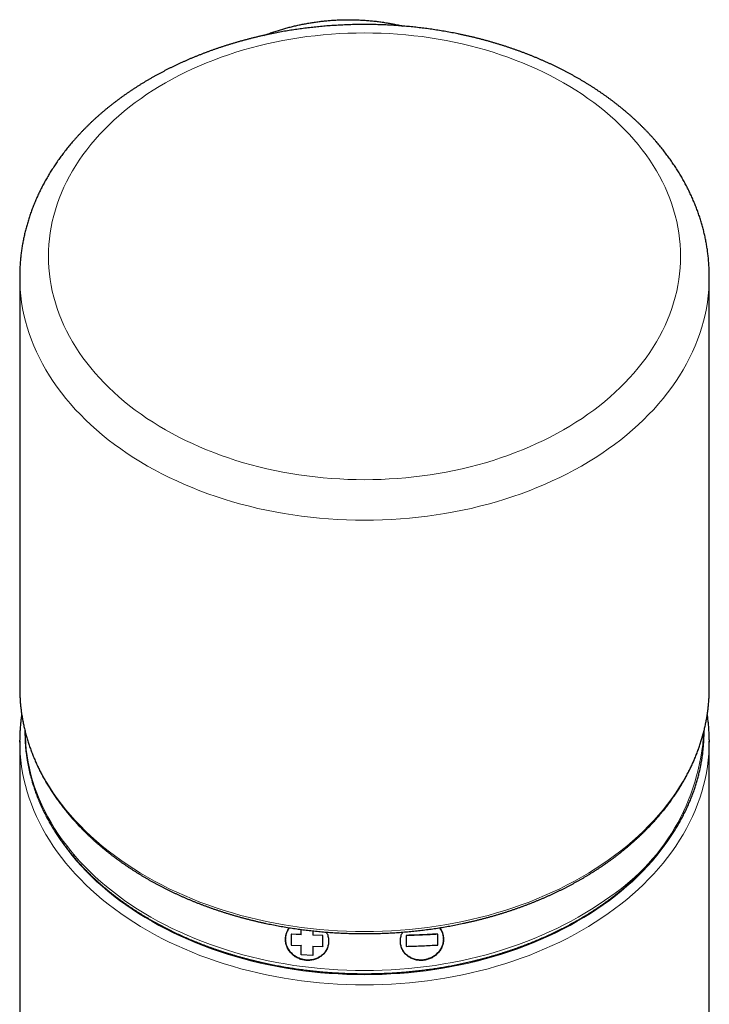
# Model space of a CAD drawing. Header units: millimetres. Extents: x 8 to 538, y 12 to 485.
# Tile 3 of 15: x 258 to 307, y 176 to 245. Entities that reach past the tile are written whole.
import ezdxf

# ---------------------------------------------------------------- set-up
doc = ezdxf.new("R2010")
doc.units = ezdxf.units.MM

msp = doc.modelspace()

# ---------------------------------------------------------------- linework, layer by layer
at = {"color": 7, "linetype": 'Continuous', "lineweight": 30}
for p, q in [((258.5, 226.693), (258.5, 198.055)), ((306.5, 198.055), (306.5, 226.693)), ((258.5, 198.055), (258.5, 197.983)), ((306.5, 197.987), (306.5, 198.055)), ((258.5, 194.34), (258.5, 131.761)), ((306.5, 194.424), (306.5, 194.34)), ((306.5, 131.761), (306.5, 194.34)), ((306.5, 194.34), (306.5, 194.266)), ((278.1, 180.855), (278.1, 181.228)), ((278.9, 181.131), (278.9, 180.821)), ((278.907, 181.131), (278.907, 180.839)), ((277.4, 180.891), (277.4, 180.144)), ((278.1, 180.855), (277.4, 180.891)), ((278.109, 180.873), (277.41, 180.908)), ((278.907, 180.839), (278.9, 180.821)), ((279.6, 180.797), (278.9, 180.821)), ((279.606, 180.815), (278.907, 180.839)), ((279.606, 180.815), (279.6, 180.797)), ((279.6, 180.05), (279.6, 180.797)), ((279.606, 180.07), (279.606, 180.815)), ((285.394, 180.815), (285.394, 180.07)), ((285.394, 180.815), (285.4, 180.797)), ((285.4, 180.797), (285.4, 180.05)), ((287.6, 180.144), (287.6, 180.891)), ((277.4, 180.144), (278.1, 180.108)), ((278.109, 180.128), (278.1, 180.108)), ((278.1, 179.461), (278.1, 180.108)), ((278.9, 180.074), (279.6, 180.05)), ((278.9, 180.074), (278.9, 179.427)), ((278.907, 180.074), (278.907, 179.447)), ((279.606, 180.07), (279.6, 180.05)), ((279.957, 180.086), (279.963, 180.105)), ((285.037, 180.106), (285.042, 180.086)), ((285.394, 180.07), (285.4, 180.05)), ((287.59, 180.163), (287.6, 180.144)), ((278.109, 179.482), (278.1, 179.461)), ((278.9, 179.427), (278.1, 179.461))]:
    msp.add_line(p, q, dxfattribs=at)
at = {"color": 8, "linetype": 'Continuous', "lineweight": 0, "flags": 128}
for points in [[(304.5, 228.107), (304.492, 228.514), (304.47, 228.921), (304.432, 229.328), (304.379, 229.733), (304.312, 230.138), (304.229, 230.541), (304.132, 230.942), (304.019, 231.342), (303.892, 231.739), (303.75, 232.134), (303.594, 232.526), (303.423, 232.914), (303.238, 233.3), (303.039, 233.682), (302.825, 234.06), (302.598, 234.435), (302.357, 234.804), (302.102, 235.17), (301.834, 235.53), (301.553, 235.885), (301.258, 236.235), (300.951, 236.58), (300.631, 236.918), (300.298, 237.251), (299.954, 237.577), (299.597, 237.897), (299.229, 238.21), (298.849, 238.517), (298.458, 238.816), (298.056, 239.107), (297.644, 239.391), (297.221, 239.668), (296.788, 239.936), (296.345, 240.197), (295.893, 240.449), (295.431, 240.693), (294.961, 240.928), (294.482, 241.154), (293.995, 241.371), (293.5, 241.579), (292.997, 241.778), (292.488, 241.968), (291.971, 242.148), (291.448, 242.319), (290.919, 242.479), (290.384, 242.63), (289.844, 242.771), (289.298, 242.902), (288.748, 243.023), (288.194, 243.134), (287.636, 243.234), (287.074, 243.324), (286.509, 243.403), (285.942, 243.472), (285.372, 243.531), (284.8, 243.578), (284.226, 243.616), (283.651, 243.642), (283.076, 243.658), (282.5, 243.664), (281.924, 243.658), (281.349, 243.642), (280.774, 243.616), (280.2, 243.578), (279.628, 243.531), (279.058, 243.472), (278.491, 243.403), (277.926, 243.324), (277.364, 243.234), (276.806, 243.134), (276.252, 243.023), (275.702, 242.902), (275.156, 242.771), (274.616, 242.63), (274.081, 242.479), (273.552, 242.319), (273.029, 242.148), (272.512, 241.968), (272.003, 241.778), (271.5, 241.579), (271.005, 241.371), (270.518, 241.154), (270.039, 240.928), (269.569, 240.693), (269.107, 240.449), (268.655, 240.197), (268.212, 239.936), (267.779, 239.668), (267.356, 239.391), (266.944, 239.107), (266.542, 238.816), (266.151, 238.517), (265.771, 238.21), (265.403, 237.897), (265.046, 237.577), (264.702, 237.251), (264.369, 236.918), (264.049, 236.58), (263.742, 236.235), (263.447, 235.885), (263.166, 235.53), (262.898, 235.17), (262.643, 234.804), (262.402, 234.435), (262.175, 234.06), (261.961, 233.682), (261.762, 233.3), (261.577, 232.914), (261.406, 232.526), (261.25, 232.134), (261.108, 231.739), (260.981, 231.342), (260.868, 230.942), (260.771, 230.541), (260.688, 230.138), (260.621, 229.733), (260.568, 229.328), (260.53, 228.921), (260.508, 228.514), (260.5, 228.107), (260.508, 227.7), (260.53, 227.293), (260.568, 226.887), (260.621, 226.481), (260.688, 226.077), (260.771, 225.674), (260.868, 225.272), (260.981, 224.873), (261.108, 224.476), (261.25, 224.081), (261.406, 223.689), (261.577, 223.3), (261.762, 222.914), (261.961, 222.532), (262.175, 222.154), (262.402, 221.78), (262.643, 221.41), (262.898, 221.045), (263.166, 220.684), (263.447, 220.329), (263.742, 219.979), (264.049, 219.635), (264.369, 219.296), (264.702, 218.963), (265.046, 218.637), (265.403, 218.317), (265.771, 218.004), (266.151, 217.698), (266.542, 217.399), (266.944, 217.107), (267.356, 216.823), (267.779, 216.547), (268.212, 216.278), (268.655, 216.018), (269.107, 215.766), (269.569, 215.522), (270.039, 215.287), (270.518, 215.061), (271.005, 214.843), (271.5, 214.635), (272.003, 214.436), (272.512, 214.246), (273.029, 214.066), (273.552, 213.896), (274.081, 213.735), (274.616, 213.584), (275.156, 213.443), (275.702, 213.312), (276.252, 213.192), (276.806, 213.081), (277.364, 212.981), (277.926, 212.891), (278.491, 212.811), (279.058, 212.742), (279.628, 212.684), (280.2, 212.636), (280.774, 212.599), (281.349, 212.572), (281.924, 212.556), (282.5, 212.551), (283.076, 212.556), (283.651, 212.572), (284.226, 212.599), (284.8, 212.636), (285.372, 212.684), (285.942, 212.742), (286.509, 212.811), (287.074, 212.891), (287.636, 212.981), (288.194, 213.081), (288.748, 213.192), (289.298, 213.312), (289.844, 213.443), (290.384, 213.584), (290.919, 213.735), (291.448, 213.896), (291.971, 214.066), (292.488, 214.246), (292.997, 214.436), (293.5, 214.635), (293.995, 214.843), (294.482, 215.061), (294.961, 215.287), (295.431, 215.522), (295.893, 215.766), (296.345, 216.018), (296.788, 216.278), (297.221, 216.547), (297.644, 216.823), (298.056, 217.107), (298.458, 217.399), (298.849, 217.698), (299.229, 218.004), (299.597, 218.317), (299.954, 218.637), (300.298, 218.963), (300.631, 219.296), (300.951, 219.635), (301.258, 219.979), (301.553, 220.329), (301.834, 220.684), (302.102, 221.045), (302.357, 221.41), (302.598, 221.78), (302.825, 222.154), (303.039, 222.532), (303.238, 222.914), (303.423, 223.3), (303.594, 223.689), (303.75, 224.081), (303.892, 224.476), (304.019, 224.873), (304.132, 225.272), (304.229, 225.674), (304.312, 226.077), (304.379, 226.481), (304.432, 226.887), (304.47, 227.293), (304.492, 227.7), (304.5, 228.107)], [(306.5, 226.693), (306.492, 226.249), (306.467, 225.805), (306.426, 225.362), (306.369, 224.919), (306.295, 224.478), (306.205, 224.038), (306.098, 223.6), (305.976, 223.165), (305.837, 222.731), (305.682, 222.301), (305.512, 221.873), (305.325, 221.449), (305.123, 221.028), (304.906, 220.611), (304.673, 220.199), (304.425, 219.791), (304.162, 219.387), (303.884, 218.989), (303.592, 218.595), (303.285, 218.208), (302.963, 217.826), (302.628, 217.45), (302.279, 217.081), (301.916, 216.718), (301.54, 216.362), (301.152, 216.013), (300.75, 215.672), (300.335, 215.338), (299.909, 215.011), (299.471, 214.693), (299.021, 214.383), (298.559, 214.081), (298.087, 213.789), (297.604, 213.504), (297.11, 213.229), (296.607, 212.964), (296.094, 212.707), (295.571, 212.46), (295.04, 212.223), (294.5, 211.996), (293.952, 211.779), (293.396, 211.572), (292.832, 211.376), (292.262, 211.19), (291.684, 211.014), (291.101, 210.85), (290.511, 210.696), (289.916, 210.553), (289.316, 210.421), (288.712, 210.301), (288.103, 210.191), (287.49, 210.093), (286.874, 210.007), (286.254, 209.931), (285.633, 209.868), (285.009, 209.815), (284.383, 209.775), (283.756, 209.746), (283.128, 209.728), (282.5, 209.722), (281.872, 209.728), (281.244, 209.746), (280.617, 209.775), (279.991, 209.815), (279.367, 209.868), (278.746, 209.931), (278.126, 210.007), (277.51, 210.093), (276.897, 210.191), (276.288, 210.301), (275.684, 210.421), (275.084, 210.553), (274.489, 210.696), (273.899, 210.85), (273.316, 211.014), (272.738, 211.19), (272.168, 211.376), (271.604, 211.572), (271.048, 211.779), (270.5, 211.996), (269.96, 212.223), (269.429, 212.46), (268.906, 212.707), (268.393, 212.964), (267.89, 213.229), (267.396, 213.504), (266.913, 213.789), (266.441, 214.081), (265.979, 214.383), (265.529, 214.693), (265.091, 215.011), (264.665, 215.338), (264.25, 215.672), (263.848, 216.013), (263.46, 216.362), (263.084, 216.718), (262.721, 217.081), (262.372, 217.45), (262.037, 217.826), (261.715, 218.208), (261.408, 218.595), (261.116, 218.989), (260.838, 219.387), (260.575, 219.791), (260.327, 220.199), (260.094, 220.611), (259.877, 221.028), (259.675, 221.449), (259.488, 221.873), (259.318, 222.301), (259.163, 222.731), (259.024, 223.165), (258.902, 223.6), (258.795, 224.038), (258.705, 224.478), (258.631, 224.919), (258.574, 225.362), (258.533, 225.805), (258.508, 226.249), (258.5, 226.693), (258.5, 226.694)], [(258.5, 197.983), (258.508, 197.611), (258.533, 197.167), (258.574, 196.724), (258.631, 196.281), (258.705, 195.84), (258.795, 195.4), (258.902, 194.963), (259.024, 194.527), (259.163, 194.094), (259.318, 193.663), (259.488, 193.235), (259.675, 192.811), (259.877, 192.39), (260.094, 191.974), (260.327, 191.561), (260.575, 191.153), (260.838, 190.749), (261.116, 190.351), (261.408, 189.958), (261.715, 189.57), (262.037, 189.188), (262.372, 188.812), (262.721, 188.443), (263.084, 188.08), (263.46, 187.724), (263.848, 187.375), (264.25, 187.034), (264.665, 186.7), (265.091, 186.373), (265.529, 186.055), (265.979, 185.745), (266.441, 185.444), (266.913, 185.151), (267.396, 184.867), (267.89, 184.592), (268.393, 184.326), (268.906, 184.069), (269.429, 183.823), (269.96, 183.585), (270.5, 183.358), (271.048, 183.141), (271.604, 182.934), (272.168, 182.738), (272.738, 182.552), (273.316, 182.376), (273.899, 182.212), (274.489, 182.058), (275.084, 181.915), (275.684, 181.784), (276.288, 181.663), (276.897, 181.554), (277.51, 181.456), (278.126, 181.369), (278.746, 181.294), (279.367, 181.23), (279.991, 181.178), (280.617, 181.137), (281.244, 181.108), (281.872, 181.09), (282.5, 181.085), (283.128, 181.09), (283.756, 181.108), (284.383, 181.137), (285.009, 181.178), (285.633, 181.23), (286.254, 181.294), (286.874, 181.369), (287.49, 181.456), (288.103, 181.554), (288.712, 181.663), (289.316, 181.784), (289.916, 181.915), (290.511, 182.058), (291.101, 182.212), (291.684, 182.376), (292.262, 182.552), (292.832, 182.738), (293.396, 182.934), (293.952, 183.141), (294.5, 183.358), (295.04, 183.585), (295.571, 183.823), (296.094, 184.069), (296.607, 184.326), (297.11, 184.592), (297.604, 184.867), (298.087, 185.151), (298.559, 185.444), (299.021, 185.745), (299.471, 186.055), (299.909, 186.373), (300.335, 186.7), (300.75, 187.034), (301.152, 187.375), (301.54, 187.724), (301.916, 188.08), (302.279, 188.443), (302.628, 188.812), (302.963, 189.188), (303.285, 189.57), (303.592, 189.958), (303.884, 190.351), (304.162, 190.749), (304.425, 191.153), (304.673, 191.561), (304.906, 191.974), (305.123, 192.39), (305.325, 192.811), (305.512, 193.235), (305.682, 193.663), (305.837, 194.094), (305.976, 194.527), (306.098, 194.963), (306.205, 195.4), (306.295, 195.84), (306.369, 196.281), (306.426, 196.724), (306.467, 197.167), (306.492, 197.611), (306.5, 197.987)], [(258.884, 194.996), (258.892, 194.626), (258.917, 194.189), (258.957, 193.753), (259.014, 193.318), (259.086, 192.883), (259.175, 192.451), (259.28, 192.02), (259.4, 191.591), (259.537, 191.165), (259.689, 190.741), (259.857, 190.32), (260.04, 189.903), (260.239, 189.489), (260.453, 189.079), (260.682, 188.673), (260.926, 188.271), (261.185, 187.874), (261.458, 187.482), (261.746, 187.095), (262.048, 186.714), (262.364, 186.338), (262.694, 185.968), (263.038, 185.605), (263.394, 185.248), (263.764, 184.897), (264.147, 184.554), (264.542, 184.218), (264.95, 183.889), (265.37, 183.568), (265.801, 183.255), (266.244, 182.95), (266.698, 182.653), (267.163, 182.365), (267.638, 182.086), (268.124, 181.815), (268.619, 181.553), (269.124, 181.301), (269.638, 181.058), (270.161, 180.825), (270.692, 180.601), (271.232, 180.388), (271.779, 180.184), (272.333, 179.991), (272.895, 179.808), (273.463, 179.635), (274.037, 179.473), (274.617, 179.322), (275.202, 179.182), (275.793, 179.052), (276.388, 178.933), (276.987, 178.826), (277.59, 178.729), (278.196, 178.644), (278.806, 178.57), (279.418, 178.507), (280.031, 178.456), (280.647, 178.416), (281.264, 178.387), (281.882, 178.37), (282.5, 178.364), (283.118, 178.37), (283.736, 178.387), (284.353, 178.416), (284.969, 178.456), (285.582, 178.507), (286.194, 178.57), (286.804, 178.644), (287.41, 178.729), (288.013, 178.826), (288.612, 178.933), (289.207, 179.052), (289.798, 179.182), (290.383, 179.322), (290.963, 179.473), (291.537, 179.635), (292.105, 179.808), (292.667, 179.991), (293.221, 180.184), (293.768, 180.388), (294.308, 180.601), (294.839, 180.825), (295.362, 181.058), (295.876, 181.301), (296.381, 181.553), (296.876, 181.815), (297.362, 182.086), (297.837, 182.365), (298.302, 182.653), (298.756, 182.95), (299.199, 183.255)], [(306.5, 194.266), (306.492, 193.896), (306.467, 193.452), (306.426, 193.009), (306.369, 192.566), (306.295, 192.125), (306.205, 191.686), (306.098, 191.248), (305.976, 190.812), (305.837, 190.379), (305.682, 189.948), (305.512, 189.52), (305.325, 189.096), (305.123, 188.675), (304.906, 188.259), (304.673, 187.846), (304.425, 187.438), (304.162, 187.034), (303.884, 186.636), (303.592, 186.243), (303.285, 185.855), (302.963, 185.473), (302.628, 185.098), (302.279, 184.728), (301.916, 184.365), (301.54, 184.009), (301.152, 183.66), (300.75, 183.319), (300.335, 182.985), (299.909, 182.659), (299.471, 182.34), (299.021, 182.03), (298.559, 181.729), (298.087, 181.436), (297.604, 181.152), (297.11, 180.877), (296.607, 180.611), (296.094, 180.354), (295.571, 180.108), (295.04, 179.871), (294.5, 179.643), (293.952, 179.426), (293.396, 179.219), (292.832, 179.023), (292.262, 178.837), (291.684, 178.662), (291.101, 178.497), (290.511, 178.343), (289.916, 178.2), (289.316, 178.069), (288.712, 177.948), (288.103, 177.839), (287.49, 177.741), (286.874, 177.654), (286.254, 177.579), (285.633, 177.515), (285.009, 177.463), (284.383, 177.422), (283.756, 177.393), (283.128, 177.376), (282.5, 177.37), (281.872, 177.376), (281.244, 177.393), (280.617, 177.422), (279.991, 177.463), (279.367, 177.515), (278.746, 177.579), (278.126, 177.654), (277.51, 177.741), (276.897, 177.839), (276.288, 177.948), (275.684, 178.069), (275.084, 178.2), (274.489, 178.343), (273.899, 178.497), (273.316, 178.662), (272.738, 178.837), (272.168, 179.023), (271.604, 179.219), (271.048, 179.426), (270.5, 179.643), (269.96, 179.871), (269.429, 180.108), (268.906, 180.354), (268.393, 180.611), (267.89, 180.877), (267.396, 181.152), (266.913, 181.436), (266.441, 181.729), (265.979, 182.03), (265.529, 182.34), (265.091, 182.659), (264.665, 182.985), (264.25, 183.319), (263.848, 183.66), (263.46, 184.009), (263.084, 184.365), (262.721, 184.728), (262.372, 185.098), (262.037, 185.473), (261.715, 185.855), (261.408, 186.243), (261.116, 186.636), (260.838, 187.034), (260.575, 187.438), (260.327, 187.846), (260.094, 188.259), (259.877, 188.675), (259.675, 189.096), (259.488, 189.52), (259.318, 189.948), (259.163, 190.379), (259.024, 190.812), (258.902, 191.248), (258.795, 191.686), (258.705, 192.125), (258.631, 192.566), (258.574, 193.009), (258.533, 193.452), (258.508, 193.896), (258.5, 194.271)], [(261.151, 187.749), (261.289, 187.54), (261.561, 187.15), (261.848, 186.765), (262.148, 186.385), (262.463, 186.012), (262.791, 185.644), (263.133, 185.282), (263.488, 184.927), (263.856, 184.578), (264.237, 184.236), (264.63, 183.902), (265.036, 183.575), (265.454, 183.256), (265.883, 182.944), (266.324, 182.64), (266.775, 182.345), (267.238, 182.058), (267.711, 181.78), (268.194, 181.511), (268.687, 181.25), (269.189, 180.999), (269.701, 180.758), (270.221, 180.526), (270.75, 180.303), (271.287, 180.091), (271.831, 179.888), (272.383, 179.696), (272.942, 179.514), (273.507, 179.342), (274.078, 179.181), (274.656, 179.03), (275.238, 178.89), (275.826, 178.761), (276.418, 178.643), (277.014, 178.536), (277.614, 178.44), (278.217, 178.355), (278.824, 178.281), (279.433, 178.219), (280.044, 178.168), (280.656, 178.128), (281.27, 178.1), (281.885, 178.083), (282.5, 178.077), (283.115, 178.083), (283.73, 178.1), (284.344, 178.128), (284.956, 178.168), (285.567, 178.219), (286.176, 178.281), (286.783, 178.355), (287.386, 178.44), (287.986, 178.536), (288.582, 178.643), (289.174, 178.761), (289.762, 178.89), (290.344, 179.03), (290.922, 179.181), (291.493, 179.342), (292.058, 179.514), (292.617, 179.696), (293.169, 179.888), (293.713, 180.091), (294.25, 180.303), (294.779, 180.526), (295.299, 180.758), (295.811, 180.999), (296.313, 181.25), (296.806, 181.511), (297.289, 181.78), (297.762, 182.058), (298.225, 182.345), (298.676, 182.64), (299.117, 182.944), (299.546, 183.256), (299.964, 183.575), (300.37, 183.902), (300.763, 184.236), (301.144, 184.578), (301.512, 184.927), (301.867, 185.282), (302.209, 185.644), (302.537, 186.012), (302.852, 186.385), (303.152, 186.765), (303.439, 187.15), (303.711, 187.54), (303.842, 187.738)]]:
    msp.add_lwpolyline(points, dxfattribs=at)
at = {"color": 7, "linetype": 'Continuous', "lineweight": 30, "flags": 128}
msp.add_lwpolyline([(258.5, 194.271), (258.5, 194.34), (258.5, 194.418)], dxfattribs=at)
at = {"color": 8, "linetype": 'Continuous', "lineweight": 0}
msp.add_arc((291.329, 195.799), 14.808, 302.10248, 356.89728, dxfattribs=at)
at = {"color": 7, "linetype": 'Continuous', "lineweight": 30}
for points, knots in [([(306.5, 226.693), (306.5, 226.724), (306.5, 226.81), (306.498, 226.949), (306.494, 227.112), (306.487, 227.275), (306.479, 227.438), (306.469, 227.601), (306.456, 227.764), (306.442, 227.926), (306.425, 228.089), (306.407, 228.251), (306.386, 228.413), (306.364, 228.575), (306.339, 228.737), (306.312, 228.899), (306.284, 229.061), (306.253, 229.222), (306.22, 229.384), (306.185, 229.545), (306.149, 229.706), (306.11, 229.866), (306.069, 230.026), (306.026, 230.186), (305.981, 230.346), (305.934, 230.506), (305.885, 230.665), (305.834, 230.824), (305.781, 230.982), (305.726, 231.14), (305.669, 231.298), (305.61, 231.456), (305.55, 231.613), (305.487, 231.769), (305.422, 231.925), (305.355, 232.081), (305.286, 232.237), (305.215, 232.392), (305.142, 232.546), (305.067, 232.7), (304.991, 232.853), (304.912, 233.006), (304.831, 233.159), (304.749, 233.31), (304.664, 233.462), (304.577, 233.613), (304.489, 233.763), (304.399, 233.912), (304.306, 234.061), (304.212, 234.209), (304.116, 234.357), (304.018, 234.504), (303.919, 234.65), (303.817, 234.796), (303.713, 234.941), (303.608, 235.085), (303.501, 235.229), (303.392, 235.372), (303.281, 235.514), (303.168, 235.655), (303.053, 235.796), (302.937, 235.935), (302.819, 236.074), (302.699, 236.212), (302.577, 236.35), (302.454, 236.486), (302.329, 236.622), (302.202, 236.756), (302.073, 236.89), (301.943, 237.023), (301.811, 237.155), (301.677, 237.286), (301.542, 237.416), (301.405, 237.546), (301.266, 237.674), (301.126, 237.801), (300.984, 237.927), (300.84, 238.053), (300.695, 238.177), (300.549, 238.3), (300.4, 238.423), (300.25, 238.544), (300.099, 238.664), (299.946, 238.783), (299.792, 238.901), (299.636, 239.018), (299.479, 239.134), (299.32, 239.249), (299.16, 239.363), (298.998, 239.475), (298.835, 239.587), (298.67, 239.697), (298.504, 239.806), (298.337, 239.914), (298.168, 240.021), (297.998, 240.127), (297.827, 240.231), (297.655, 240.335), (297.481, 240.437), (297.305, 240.538), (297.129, 240.637), (296.951, 240.736), (296.772, 240.833), (296.592, 240.929), (296.411, 241.024), (296.228, 241.117), (296.045, 241.21), (295.86, 241.301), (295.674, 241.39), (295.487, 241.479), (295.299, 241.566), (295.109, 241.652), (294.919, 241.736), (294.728, 241.819), (294.535, 241.901), (294.342, 241.982), (294.148, 242.061), (293.952, 242.139), (293.756, 242.216), (293.559, 242.291), (293.36, 242.365), (293.161, 242.437), (292.961, 242.509), (292.76, 242.578), (292.558, 242.647), (292.356, 242.714), (292.152, 242.78), (291.948, 242.844), (291.743, 242.907), (291.537, 242.968), (291.331, 243.029), (291.123, 243.087), (290.915, 243.145), (290.707, 243.2), (290.497, 243.255), (290.287, 243.308), (290.077, 243.36), (289.865, 243.41), (289.653, 243.459), (289.441, 243.506), (289.228, 243.552), (289.014, 243.596), (288.8, 243.64), (288.585, 243.681), (288.37, 243.721), (288.154, 243.76), (287.938, 243.797), (287.721, 243.833), (287.504, 243.867), (287.286, 243.9), (287.068, 243.932), (286.85, 243.962), (286.631, 243.99), (286.412, 244.017), (286.193, 244.042), (285.973, 244.067), (285.753, 244.089), (285.533, 244.11), (285.313, 244.13), (285.092, 244.148), (284.871, 244.165), (284.65, 244.18), (284.429, 244.193), (284.207, 244.206), (283.986, 244.216), (283.764, 244.226), (283.542, 244.233), (283.32, 244.239), (283.098, 244.244), (282.876, 244.248), (282.654, 244.249), (282.432, 244.25), (282.21, 244.248), (281.988, 244.246), (281.766, 244.242), (281.544, 244.236), (281.322, 244.229), (281.101, 244.22), (280.879, 244.21), (280.658, 244.198), (280.436, 244.185), (280.215, 244.171), (279.994, 244.155), (279.773, 244.137), (279.553, 244.118), (279.332, 244.097), (279.112, 244.075), (278.893, 244.052), (278.673, 244.027), (278.454, 244.001), (278.235, 243.973), (278.017, 243.943), (277.799, 243.913), (277.581, 243.88), (277.364, 243.847), (277.147, 243.811), (276.93, 243.775), (276.714, 243.737), (276.499, 243.697), (276.284, 243.656), (276.069, 243.613), (275.855, 243.569), (275.642, 243.524), (275.429, 243.477), (275.217, 243.429), (275.005, 243.379), (274.794, 243.328), (274.584, 243.276), (274.374, 243.222), (274.165, 243.166), (273.957, 243.11), (273.749, 243.051), (273.543, 242.992), (273.336, 242.931), (273.131, 242.868), (272.926, 242.805), (272.723, 242.739), (272.52, 242.673), (272.318, 242.605), (272.116, 242.536), (271.916, 242.465), (271.716, 242.393), (271.518, 242.32), (271.32, 242.245), (271.123, 242.169), (270.927, 242.091), (270.733, 242.013), (270.539, 241.932), (270.346, 241.851), (270.154, 241.768), (269.963, 241.684), (269.774, 241.599), (269.585, 241.512), (269.397, 241.424), (269.211, 241.335), (269.026, 241.244), (268.841, 241.153), (268.658, 241.06), (268.477, 240.965), (268.296, 240.87), (268.116, 240.773), (267.938, 240.675), (267.761, 240.575), (267.585, 240.475), (267.411, 240.373), (267.238, 240.27), (267.066, 240.166), (266.895, 240.061), (266.726, 239.954), (266.558, 239.847), (266.391, 239.738), (266.226, 239.628), (266.063, 239.517), (265.9, 239.405), (265.739, 239.291), (265.58, 239.177), (265.422, 239.061), (265.265, 238.944), (265.11, 238.827), (264.957, 238.708), (264.805, 238.588), (264.654, 238.467), (264.505, 238.345), (264.358, 238.222), (264.212, 238.098), (264.067, 237.973), (263.925, 237.846), (263.784, 237.719), (263.644, 237.591), (263.507, 237.462), (263.37, 237.332), (263.236, 237.201), (263.103, 237.069), (262.972, 236.937), (262.843, 236.803), (262.715, 236.668), (262.589, 236.533), (262.465, 236.397), (262.342, 236.259), (262.222, 236.121), (262.103, 235.983), (261.986, 235.843), (261.87, 235.702), (261.757, 235.561), (261.645, 235.419), (261.535, 235.276), (261.427, 235.133), (261.321, 234.988), (261.217, 234.843), (261.114, 234.698), (261.014, 234.551), (260.915, 234.404), (260.818, 234.256), (260.723, 234.108), (260.63, 233.959), (260.539, 233.809), (260.45, 233.659), (260.363, 233.508), (260.277, 233.357), (260.194, 233.205), (260.112, 233.052), (260.033, 232.899), (259.955, 232.746), (259.88, 232.592), (259.806, 232.437), (259.735, 232.282), (259.665, 232.127), (259.598, 231.971), (259.532, 231.814), (259.468, 231.657), (259.407, 231.5), (259.347, 231.343), (259.289, 231.185), (259.234, 231.026), (259.18, 230.868), (259.129, 230.709), (259.079, 230.549), (259.032, 230.39), (258.986, 230.23), (258.943, 230.07), (258.901, 229.909), (258.862, 229.748), (258.824, 229.588), (258.789, 229.426), (258.756, 229.265), (258.724, 229.103), (258.695, 228.942), (258.668, 228.78), (258.643, 228.618), (258.619, 228.455), (258.598, 228.293), (258.579, 228.131), (258.562, 227.968), (258.547, 227.805), (258.534, 227.642), (258.523, 227.48), (258.515, 227.317), (258.508, 227.154), (258.503, 226.991), (258.5, 226.837), (258.5, 226.738), (258.5, 226.694)], [0, 0, 0, 0, 0.001641, 0.004508, 0.007376, 0.010244, 0.013112, 0.01598, 0.018848, 0.021717, 0.024587, 0.027457, 0.030327, 0.033199, 0.036071, 0.038945, 0.041819, 0.044694, 0.047571, 0.050448, 0.053327, 0.056208, 0.059089, 0.061972, 0.064857, 0.067743, 0.070631, 0.073521, 0.076412, 0.079305, 0.082199, 0.085096, 0.087995, 0.090895, 0.093797, 0.096701, 0.099608, 0.102516, 0.105426, 0.108338, 0.111253, 0.114169, 0.117087, 0.120008, 0.12293, 0.125854, 0.128781, 0.131709, 0.13464, 0.137572, 0.140506, 0.143443, 0.146381, 0.149321, 0.152263, 0.155207, 0.158152, 0.1611, 0.164049, 0.167, 0.169952, 0.172906, 0.175862, 0.178819, 0.181778, 0.184738, 0.1877, 0.190663, 0.193628, 0.196593, 0.19956, 0.202529, 0.205498, 0.208469, 0.21144, 0.214413, 0.217387, 0.220361, 0.223337, 0.226313, 0.22929, 0.232269, 0.235247, 0.238227, 0.241207, 0.244188, 0.24717, 0.250152, 0.253135, 0.256118, 0.259102, 0.262086, 0.26507, 0.268055, 0.27104, 0.274026, 0.277012, 0.279998, 0.282985, 0.285971, 0.288958, 0.291945, 0.294932, 0.29792, 0.300907, 0.303895, 0.306883, 0.30987, 0.312858, 0.315846, 0.318834, 0.321822, 0.32481, 0.327797, 0.330785, 0.333773, 0.336761, 0.339748, 0.342736, 0.345723, 0.348711, 0.351698, 0.354685, 0.357672, 0.360659, 0.363646, 0.366633, 0.369619, 0.372606, 0.375592, 0.378578, 0.381565, 0.384551, 0.387536, 0.390522, 0.393508, 0.396493, 0.399478, 0.402463, 0.405448, 0.408433, 0.411418, 0.414403, 0.417387, 0.420371, 0.423356, 0.42634, 0.429324, 0.432308, 0.435291, 0.438275, 0.441259, 0.444242, 0.447225, 0.450209, 0.453192, 0.456175, 0.459158, 0.462141, 0.465124, 0.468107, 0.47109, 0.474072, 0.477055, 0.480038, 0.48302, 0.486003, 0.488985, 0.491968, 0.49495, 0.497933, 0.500916, 0.503898, 0.506881, 0.509863, 0.512846, 0.515828, 0.518811, 0.521794, 0.524776, 0.527759, 0.530742, 0.533725, 0.536708, 0.539691, 0.542674, 0.545657, 0.548641, 0.551624, 0.554607, 0.557591, 0.560575, 0.563558, 0.566542, 0.569526, 0.57251, 0.575495, 0.578479, 0.581463, 0.584448, 0.587433, 0.590418, 0.593403, 0.596388, 0.599373, 0.602359, 0.605345, 0.60833, 0.611316, 0.614303, 0.617289, 0.620275, 0.623262, 0.626249, 0.629236, 0.632223, 0.63521, 0.638197, 0.641185, 0.644172, 0.64716, 0.650148, 0.653136, 0.656124, 0.659112, 0.662101, 0.665089, 0.668078, 0.671066, 0.674055, 0.677044, 0.680033, 0.683022, 0.686011, 0.689, 0.691988, 0.694977, 0.697966, 0.700955, 0.703944, 0.706933, 0.709921, 0.71291, 0.715898, 0.718886, 0.721875, 0.724862, 0.72785, 0.730837, 0.733824, 0.736811, 0.739798, 0.742784, 0.745769, 0.748755, 0.75174, 0.754724, 0.757708, 0.760691, 0.763674, 0.766656, 0.769637, 0.772618, 0.775598, 0.778577, 0.781555, 0.784532, 0.787509, 0.790485, 0.793459, 0.796433, 0.799405, 0.802377, 0.805347, 0.808316, 0.811284, 0.814251, 0.817216, 0.82018, 0.823142, 0.826103, 0.829062, 0.83202, 0.834977, 0.837931, 0.840884, 0.843836, 0.846785, 0.849733, 0.852679, 0.855623, 0.858566, 0.861506, 0.864444, 0.867381, 0.870316, 0.873248, 0.876179, 0.879107, 0.882034, 0.884958, 0.887881, 0.890801, 0.89372, 0.896636, 0.89955, 0.902462, 0.905372, 0.908281, 0.911187, 0.914091, 0.916993, 0.919893, 0.922791, 0.925688, 0.928582, 0.931475, 0.934366, 0.937255, 0.940143, 0.943029, 0.945914, 0.948796, 0.951678, 0.954558, 0.957437, 0.960314, 0.96319, 0.966066, 0.96894, 0.971813, 0.974685, 0.977556, 0.980427, 0.983297, 0.986166, 0.989035, 0.991904, 0.994772, 0.997639, 1, 1, 1, 1]), ([(275.489, 243.49), (275.49, 243.491), (275.595, 243.531), (275.805, 243.607), (276.12, 243.717), (276.43, 243.817), (276.735, 243.91), (277.034, 243.995), (277.335, 244.074), (277.637, 244.148), (277.942, 244.217), (278.248, 244.28), (278.555, 244.337), (278.865, 244.389), (279.176, 244.435), (279.49, 244.475), (279.804, 244.508), (280.119, 244.536), (280.435, 244.558), (280.752, 244.574), (281.07, 244.583), (281.282, 244.584), (281.388, 244.585)], [0, 0, 0, 0, 0.0006339, 0.0559171, 0.1111949, 0.1664578, 0.2180021, 0.2695549, 0.3211075, 0.3726515, 0.4244791, 0.4763157, 0.5281523, 0.5799796, 0.6323183, 0.6846667, 0.7370151, 0.7893536, 0.8420102, 0.8946769, 0.9473435, 1, 1, 1, 1]), ([(281.388, 244.585), (281.499, 244.584), (281.722, 244.583), (282.056, 244.572), (282.39, 244.555), (282.723, 244.531), (283.056, 244.5), (283.391, 244.462), (283.729, 244.416), (284.07, 244.363), (284.41, 244.303), (284.748, 244.235), (284.997, 244.181), (285.133, 244.148), (285.157, 244.142)], [0, 0, 0, 0, 0.0878225, 0.175682, 0.2635603, 0.3514389, 0.4392991, 0.527122, 0.6177357, 0.7083691, 0.799003, 0.8896171, 0.9802265, 1, 1, 1, 1]), ([(258.5, 197.981), (258.5, 197.977), (258.5, 197.921), (258.502, 197.812), (258.506, 197.654), (258.512, 197.496), (258.521, 197.338), (258.531, 197.18), (258.543, 197.022), (258.558, 196.864), (258.574, 196.706), (258.593, 196.548), (258.613, 196.391), (258.636, 196.233), (258.66, 196.076), (258.687, 195.919), (258.715, 195.762), (258.746, 195.605), (258.779, 195.449), (258.813, 195.293), (258.85, 195.137), (258.889, 194.981), (258.929, 194.825), (258.972, 194.67), (259.017, 194.515), (259.064, 194.36), (259.112, 194.206), (259.163, 194.052), (259.216, 193.898), (259.271, 193.744), (259.327, 193.591), (259.386, 193.439), (259.447, 193.286), (259.51, 193.135), (259.574, 192.983), (259.641, 192.832), (259.709, 192.681), (259.78, 192.531), (259.852, 192.382), (259.927, 192.232), (260.003, 192.084), (260.081, 191.936), (260.161, 191.788), (260.243, 191.641), (260.327, 191.494), (260.413, 191.348), (260.501, 191.203), (260.591, 191.058), (260.682, 190.913), (260.776, 190.77), (260.871, 190.627), (260.968, 190.484), (261.067, 190.342), (261.168, 190.201), (261.271, 190.061), (261.375, 189.921), (261.481, 189.782), (261.59, 189.644), (261.699, 189.506), (261.811, 189.369), (261.925, 189.233), (262.04, 189.097), (262.157, 188.963), (262.275, 188.829), (262.396, 188.696), (262.518, 188.564), (262.642, 188.432), (262.767, 188.302), (262.895, 188.172), (263.024, 188.043), (263.154, 187.915), (263.287, 187.788), (263.42, 187.661), (263.556, 187.536), (263.693, 187.411), (263.832, 187.288), (263.972, 187.165), (264.114, 187.043), (264.258, 186.923), (264.403, 186.803), (264.55, 186.684), (264.698, 186.566), (264.847, 186.449), (264.999, 186.333), (265.151, 186.218), (265.305, 186.104), (265.461, 185.992), (265.618, 185.88), (265.777, 185.769), (265.937, 185.659), (266.098, 185.551), (266.261, 185.443), (266.425, 185.337), (266.591, 185.231), (266.757, 185.127), (266.926, 185.024), (267.095, 184.922), (267.266, 184.821), (267.438, 184.721), (267.612, 184.622), (267.786, 184.525), (267.962, 184.429), (268.14, 184.333), (268.318, 184.24), (268.498, 184.147), (268.678, 184.055), (268.86, 183.965), (269.044, 183.876), (269.228, 183.788), (269.413, 183.701), (269.6, 183.615), (269.787, 183.531), (269.976, 183.448), (270.166, 183.366), (270.357, 183.286), (270.549, 183.206), (270.742, 183.128), (270.935, 183.052), (271.13, 182.976), (271.326, 182.902), (271.523, 182.829), (271.721, 182.758), (271.919, 182.687), (272.119, 182.618), (272.319, 182.551), (272.52, 182.484), (272.722, 182.42), (272.925, 182.356), (273.129, 182.294), (273.334, 182.233), (273.539, 182.173), (273.745, 182.115), (273.952, 182.058), (274.159, 182.002), (274.367, 181.948), (274.576, 181.896), (274.786, 181.844), (274.996, 181.794), (275.207, 181.745), (275.419, 181.698), (275.631, 181.652), (275.843, 181.608), (276.057, 181.565), (276.27, 181.523), (276.485, 181.483), (276.7, 181.444), (276.915, 181.407), (277.131, 181.371), (277.347, 181.336), (277.564, 181.303), (277.781, 181.271), (277.998, 181.241), (278.216, 181.212), (278.434, 181.185), (278.653, 181.159), (278.872, 181.134), (279.091, 181.111), (279.311, 181.089), (279.53, 181.069), (279.75, 181.05), (279.971, 181.033), (280.191, 181.017), (280.412, 181.003), (280.633, 180.99), (280.854, 180.978), (281.075, 180.968), (281.296, 180.959), (281.517, 180.952), (281.739, 180.947), (281.96, 180.942), (282.182, 180.939), (282.403, 180.938), (282.625, 180.938), (282.847, 180.94), (283.068, 180.943), (283.29, 180.947), (283.511, 180.953), (283.732, 180.961), (283.954, 180.969), (284.175, 180.98), (284.396, 180.991), (284.617, 181.005), (284.837, 181.019), (285.058, 181.035), (285.278, 181.053), (285.498, 181.072), (285.718, 181.092), (285.937, 181.114), (286.156, 181.137), (286.375, 181.162), (286.594, 181.188), (286.812, 181.216), (287.03, 181.245), (287.247, 181.275), (287.464, 181.307), (287.681, 181.341), (287.897, 181.375), (288.113, 181.412), (288.328, 181.449), (288.543, 181.488), (288.757, 181.529), (288.971, 181.57), (289.184, 181.614), (289.397, 181.658), (289.609, 181.704), (289.82, 181.752), (290.031, 181.8), (290.241, 181.851), (290.451, 181.902), (290.659, 181.955), (290.868, 182.01), (291.075, 182.065), (291.282, 182.122), (291.488, 182.181), (291.693, 182.24), (291.897, 182.302), (292.101, 182.364), (292.304, 182.428), (292.506, 182.493), (292.707, 182.559), (292.907, 182.627), (293.107, 182.696), (293.305, 182.767), (293.503, 182.838), (293.699, 182.912), (293.895, 182.986), (294.09, 183.061), (294.283, 183.138), (294.476, 183.217), (294.668, 183.296), (294.859, 183.377), (295.048, 183.459), (295.237, 183.542), (295.424, 183.626), (295.611, 183.712), (295.796, 183.799), (295.98, 183.887), (296.163, 183.976), (296.345, 184.067), (296.526, 184.159), (296.705, 184.252), (296.884, 184.346), (297.061, 184.441), (297.236, 184.538), (297.411, 184.635), (297.584, 184.734), (297.756, 184.834), (297.927, 184.935), (298.096, 185.037), (298.265, 185.141), (298.431, 185.245), (298.597, 185.351), (298.761, 185.457), (298.923, 185.565), (299.085, 185.674), (299.244, 185.784), (299.403, 185.895), (299.56, 186.006), (299.715, 186.119), (299.869, 186.234), (300.022, 186.349), (300.173, 186.465), (300.322, 186.582), (300.47, 186.7), (300.617, 186.819), (300.762, 186.939), (300.905, 187.06), (301.047, 187.182), (301.187, 187.304), (301.325, 187.428), (301.462, 187.553), (301.598, 187.678), (301.732, 187.805), (301.864, 187.932), (301.994, 188.06), (302.123, 188.19), (302.25, 188.319), (302.375, 188.45), (302.499, 188.582), (302.621, 188.714), (302.741, 188.848), (302.86, 188.982), (302.976, 189.116), (303.091, 189.252), (303.205, 189.388), (303.316, 189.525), (303.426, 189.663), (303.534, 189.802), (303.64, 189.941), (303.744, 190.081), (303.846, 190.221), (303.947, 190.363), (304.046, 190.505), (304.143, 190.647), (304.238, 190.791), (304.331, 190.934), (304.422, 191.079), (304.512, 191.224), (304.599, 191.37), (304.685, 191.516), (304.769, 191.662), (304.851, 191.81), (304.931, 191.958), (305.009, 192.106), (305.085, 192.255), (305.159, 192.404), (305.231, 192.554), (305.301, 192.704), (305.369, 192.855), (305.436, 193.006), (305.5, 193.158), (305.563, 193.31), (305.623, 193.462), (305.681, 193.615), (305.738, 193.768), (305.792, 193.922), (305.845, 194.076), (305.895, 194.23), (305.944, 194.384), (305.99, 194.539), (306.035, 194.694), (306.077, 194.85), (306.118, 195.005), (306.156, 195.161), (306.192, 195.317), (306.227, 195.474), (306.259, 195.63), (306.289, 195.787), (306.318, 195.944), (306.344, 196.101), (306.368, 196.259), (306.39, 196.416), (306.411, 196.574), (306.429, 196.731), (306.445, 196.889), (306.459, 197.047), (306.471, 197.205), (306.481, 197.363), (306.489, 197.521), (306.495, 197.68), (306.498, 197.834), (306.499, 197.936), (306.5, 197.986)], [0, 0, 0, 0, 0.000201, 0.003126, 0.006052, 0.008977, 0.011902, 0.014827, 0.017753, 0.020678, 0.023604, 0.02653, 0.029456, 0.032383, 0.035309, 0.038236, 0.041164, 0.044091, 0.047019, 0.049948, 0.052877, 0.055806, 0.058736, 0.061666, 0.064597, 0.067528, 0.070459, 0.073392, 0.076324, 0.079258, 0.082191, 0.085126, 0.088061, 0.090996, 0.093933, 0.096869, 0.099807, 0.102744, 0.105683, 0.108622, 0.111562, 0.114502, 0.117443, 0.120384, 0.123326, 0.126269, 0.129212, 0.132155, 0.1351, 0.138044, 0.14099, 0.143936, 0.146882, 0.149829, 0.152776, 0.155724, 0.158672, 0.161621, 0.16457, 0.16752, 0.17047, 0.17342, 0.176371, 0.179323, 0.182274, 0.185226, 0.188179, 0.191131, 0.194084, 0.197038, 0.199991, 0.202945, 0.205899, 0.208854, 0.211809, 0.214764, 0.217719, 0.220674, 0.22363, 0.226586, 0.229542, 0.232498, 0.235455, 0.238411, 0.241368, 0.244325, 0.247282, 0.250239, 0.253196, 0.256153, 0.259111, 0.262068, 0.265026, 0.267984, 0.270942, 0.273899, 0.276857, 0.279815, 0.282773, 0.285731, 0.288689, 0.291648, 0.294606, 0.297564, 0.300522, 0.30348, 0.306438, 0.309397, 0.312355, 0.315313, 0.318271, 0.321229, 0.324188, 0.327146, 0.330104, 0.333062, 0.33602, 0.338978, 0.341936, 0.344894, 0.347852, 0.35081, 0.353768, 0.356726, 0.359684, 0.362642, 0.3656, 0.368558, 0.371515, 0.374473, 0.377431, 0.380388, 0.383346, 0.386304, 0.389261, 0.392219, 0.395176, 0.398134, 0.401091, 0.404048, 0.407006, 0.409963, 0.41292, 0.415877, 0.418835, 0.421792, 0.424749, 0.427706, 0.430663, 0.43362, 0.436577, 0.439534, 0.442491, 0.445448, 0.448405, 0.451362, 0.454319, 0.457275, 0.460232, 0.463189, 0.466146, 0.469103, 0.472059, 0.475016, 0.477973, 0.48093, 0.483886, 0.486843, 0.4898, 0.492756, 0.495713, 0.49867, 0.501627, 0.504583, 0.50754, 0.510497, 0.513453, 0.51641, 0.519367, 0.522324, 0.52528, 0.528237, 0.531194, 0.534151, 0.537108, 0.540064, 0.543021, 0.545978, 0.548935, 0.551892, 0.554849, 0.557806, 0.560763, 0.56372, 0.566677, 0.569634, 0.572591, 0.575548, 0.578505, 0.581463, 0.58442, 0.587377, 0.590334, 0.593292, 0.596249, 0.599206, 0.602164, 0.605121, 0.608079, 0.611036, 0.613994, 0.616952, 0.619909, 0.622867, 0.625825, 0.628783, 0.631741, 0.634699, 0.637656, 0.640614, 0.643572, 0.64653, 0.649489, 0.652447, 0.655405, 0.658363, 0.661321, 0.664279, 0.667238, 0.670196, 0.673154, 0.676113, 0.679071, 0.68203, 0.684988, 0.687946, 0.690905, 0.693863, 0.696822, 0.69978, 0.702739, 0.705697, 0.708656, 0.711614, 0.714572, 0.717531, 0.720489, 0.723448, 0.726406, 0.729364, 0.732322, 0.73528, 0.738238, 0.741196, 0.744154, 0.747112, 0.75007, 0.753028, 0.755985, 0.758943, 0.7619, 0.764857, 0.767814, 0.770771, 0.773728, 0.776684, 0.779641, 0.782597, 0.785553, 0.788509, 0.791464, 0.794419, 0.797375, 0.800329, 0.803284, 0.806238, 0.809192, 0.812146, 0.815099, 0.818052, 0.821005, 0.823957, 0.826909, 0.829861, 0.832812, 0.835763, 0.838713, 0.841663, 0.844613, 0.847562, 0.85051, 0.853458, 0.856406, 0.859353, 0.8623, 0.865246, 0.868191, 0.871136, 0.874081, 0.877025, 0.879968, 0.882911, 0.885853, 0.888795, 0.891736, 0.894677, 0.897616, 0.900556, 0.903494, 0.906432, 0.90937, 0.912307, 0.915243, 0.918179, 0.921114, 0.924049, 0.926983, 0.929916, 0.932849, 0.935781, 0.938713, 0.941645, 0.944575, 0.947506, 0.950436, 0.953365, 0.956294, 0.959222, 0.962151, 0.965078, 0.968006, 0.970933, 0.97386, 0.976786, 0.979712, 0.982638, 0.985564, 0.98849, 0.991415, 0.994341, 0.997266, 1, 1, 1, 1]), ([(258.641, 196.198), (258.638, 196.177), (258.627, 196.105), (258.61, 195.979), (258.589, 195.822), (258.571, 195.664), (258.555, 195.506), (258.541, 195.348), (258.529, 195.19), (258.519, 195.032), (258.511, 194.874), (258.505, 194.716), (258.502, 194.564), (258.501, 194.465), (258.5, 194.419)], [0, 0, 0, 0, 0.034276, 0.123097, 0.211909, 0.300711, 0.389507, 0.478295, 0.567076, 0.655853, 0.744625, 0.833393, 0.922158, 1, 1, 1, 1]), ([(306.5, 194.425), (306.499, 194.478), (306.498, 194.584), (306.494, 194.742), (306.488, 194.9), (306.479, 195.058), (306.469, 195.216), (306.457, 195.374), (306.442, 195.532), (306.426, 195.69), (306.407, 195.847), (306.387, 196.005), (306.371, 196.122), (306.36, 196.186), (306.359, 196.198)], [0, 0, 0, 0, 0.089053, 0.178106, 0.26716, 0.356216, 0.445275, 0.534337, 0.623404, 0.712476, 0.801555, 0.89064, 0.979732, 1, 1, 1, 1]), ([(258.866, 195.075), (258.866, 195.071), (258.865, 195.015), (258.865, 194.906), (258.867, 194.749), (258.871, 194.593), (258.877, 194.436), (258.885, 194.279), (258.895, 194.123), (258.907, 193.966), (258.922, 193.81), (258.938, 193.654), (258.956, 193.498), (258.976, 193.342), (258.999, 193.186), (259.023, 193.03), (259.049, 192.874), (259.078, 192.719), (259.108, 192.564), (259.141, 192.409), (259.175, 192.254), (259.212, 192.099), (259.25, 191.945), (259.291, 191.791), (259.334, 191.637), (259.378, 191.484), (259.425, 191.331), (259.473, 191.178), (259.524, 191.025), (259.576, 190.873), (259.631, 190.721), (259.688, 190.569), (259.746, 190.418), (259.807, 190.268), (259.869, 190.117), (259.933, 189.967), (260, 189.818), (260.068, 189.669), (260.138, 189.52), (260.211, 189.372), (260.285, 189.224), (260.361, 189.077), (260.439, 188.93), (260.519, 188.784), (260.601, 188.639), (260.685, 188.494), (260.77, 188.349), (260.858, 188.205), (260.947, 188.062), (261.038, 187.919), (261.132, 187.777), (261.227, 187.636), (261.324, 187.495), (261.422, 187.354), (261.523, 187.215), (261.625, 187.076), (261.729, 186.938), (261.835, 186.8), (261.943, 186.664), (262.053, 186.527), (262.164, 186.392), (262.277, 186.258), (262.392, 186.124), (262.509, 185.991), (262.627, 185.858), (262.747, 185.727), (262.869, 185.596), (262.993, 185.466), (263.118, 185.337), (263.245, 185.209), (263.373, 185.082), (263.503, 184.955), (263.635, 184.83), (263.769, 184.705), (263.904, 184.581), (264.041, 184.458), (264.179, 184.336), (264.319, 184.215), (264.461, 184.095), (264.604, 183.976), (264.748, 183.858), (264.895, 183.741), (265.042, 183.624), (265.192, 183.509), (265.342, 183.395), (265.494, 183.282), (265.648, 183.169), (265.803, 183.058), (265.96, 182.948), (266.118, 182.839), (266.277, 182.731), (266.438, 182.624), (266.6, 182.518), (266.764, 182.413), (266.929, 182.309), (267.095, 182.207), (267.263, 182.105), (267.432, 182.005), (267.602, 181.905), (267.774, 181.807), (267.947, 181.71), (268.121, 181.614), (268.296, 181.52), (268.473, 181.426), (268.651, 181.334), (268.829, 181.243), (269.01, 181.153), (269.191, 181.064), (269.373, 180.976), (269.557, 180.89), (269.742, 180.805), (269.928, 180.721), (270.114, 180.639), (270.302, 180.557), (270.491, 180.477), (270.682, 180.398), (270.873, 180.321), (271.065, 180.244), (271.258, 180.169), (271.452, 180.095), (271.647, 180.023), (271.843, 179.952), (272.04, 179.882), (272.237, 179.813), (272.436, 179.746), (272.635, 179.68), (272.836, 179.615), (273.037, 179.552), (273.239, 179.49), (273.442, 179.43), (273.645, 179.37), (273.85, 179.312), (274.055, 179.256), (274.261, 179.201), (274.467, 179.147), (274.674, 179.094), (274.882, 179.043), (275.091, 178.994), (275.3, 178.945), (275.51, 178.898), (275.72, 178.853), (275.931, 178.809), (276.143, 178.766), (276.355, 178.725), (276.567, 178.685), (276.78, 178.646), (276.994, 178.609), (277.208, 178.573), (277.423, 178.539), (277.638, 178.506), (277.853, 178.475), (278.069, 178.445), (278.285, 178.416), (278.502, 178.389), (278.719, 178.363), (278.936, 178.339), (279.153, 178.316), (279.371, 178.295), (279.589, 178.275), (279.807, 178.256), (280.026, 178.239), (280.245, 178.224), (280.464, 178.209), (280.683, 178.197), (280.902, 178.185), (281.122, 178.176), (281.341, 178.167), (281.561, 178.16), (281.781, 178.155), (282, 178.151), (282.22, 178.148), (282.44, 178.147), (282.66, 178.147), (282.88, 178.149), (283.1, 178.152), (283.319, 178.157), (283.539, 178.163), (283.759, 178.171), (283.978, 178.18), (284.198, 178.19), (284.417, 178.202), (284.636, 178.216), (284.855, 178.231), (285.074, 178.247), (285.292, 178.265), (285.51, 178.284), (285.728, 178.304), (285.946, 178.326), (286.163, 178.35), (286.38, 178.375), (286.597, 178.401), (286.813, 178.429), (287.03, 178.458), (287.245, 178.489), (287.46, 178.521), (287.675, 178.555), (287.89, 178.59), (288.103, 178.626), (288.317, 178.664), (288.53, 178.703), (288.742, 178.743), (288.954, 178.785), (289.165, 178.829), (289.376, 178.874), (289.586, 178.92), (289.796, 178.967), (290.004, 179.016), (290.213, 179.067), (290.42, 179.118), (290.627, 179.171), (290.833, 179.226), (291.039, 179.282), (291.244, 179.339), (291.448, 179.397), (291.651, 179.457), (291.853, 179.518), (292.055, 179.581), (292.256, 179.645), (292.456, 179.71), (292.655, 179.777), (292.853, 179.844), (293.05, 179.914), (293.247, 179.984), (293.442, 180.056), (293.637, 180.129), (293.83, 180.203), (294.023, 180.279), (294.215, 180.356), (294.405, 180.434), (294.595, 180.513), (294.784, 180.594), (294.971, 180.676), (295.157, 180.759), (295.343, 180.844), (295.527, 180.929), (295.71, 181.016), (295.892, 181.104), (296.073, 181.194), (296.252, 181.284), (296.431, 181.376), (296.608, 181.469), (296.784, 181.563), (296.959, 181.658), (297.133, 181.754), (297.305, 181.852), (297.476, 181.951), (297.645, 182.05), (297.814, 182.151), (297.981, 182.253), (298.147, 182.357), (298.311, 182.461), (298.474, 182.566), (298.636, 182.673), (298.796, 182.78), (298.955, 182.889), (299.076, 182.973), (299.172, 183.041), (299.267, 183.109), (299.398, 183.203), (299.551, 183.315), (299.703, 183.429), (299.853, 183.543), (300.002, 183.659), (300.149, 183.776), (300.295, 183.893), (300.439, 184.012), (300.582, 184.131), (300.723, 184.252), (300.863, 184.373), (301, 184.495), (301.137, 184.618), (301.271, 184.743), (301.405, 184.868), (301.536, 184.993), (301.666, 185.12), (301.794, 185.248), (301.92, 185.376), (302.045, 185.506), (302.168, 185.636), (302.289, 185.767), (302.409, 185.898), (302.527, 186.031), (302.643, 186.164), (302.757, 186.298), (302.87, 186.433), (302.981, 186.569), (303.09, 186.705), (303.197, 186.842), (303.303, 186.98), (303.406, 187.119), (303.508, 187.258), (303.608, 187.397), (303.706, 187.538), (303.803, 187.679), (303.897, 187.821), (303.99, 187.963), (304.081, 188.106), (304.17, 188.25), (304.257, 188.394), (304.342, 188.539), (304.425, 188.684), (304.506, 188.83), (304.586, 188.976), (304.663, 189.123), (304.739, 189.27), (304.812, 189.418), (304.884, 189.567), (304.953, 189.715), (305.021, 189.865), (305.087, 190.014), (305.151, 190.164), (305.213, 190.315), (305.273, 190.466), (305.331, 190.617), (305.386, 190.769), (305.44, 190.921), (305.492, 191.073), (305.542, 191.226), (305.59, 191.379), (305.636, 191.533), (305.68, 191.686), (305.722, 191.84), (305.762, 191.994), (305.8, 192.149), (305.836, 192.303), (305.87, 192.458), (305.902, 192.613), (305.931, 192.769), (305.959, 192.924), (305.985, 193.08), (306.009, 193.236), (306.03, 193.392), (306.05, 193.548), (306.068, 193.704), (306.083, 193.86), (306.097, 194.017), (306.108, 194.173), (306.118, 194.33), (306.125, 194.486), (306.131, 194.643), (306.134, 194.8), (306.135, 194.944), (306.135, 195.035), (306.134, 195.074)], [0, 0, 0, 0, 0.000228, 0.00316, 0.006093, 0.009025, 0.011958, 0.014891, 0.017824, 0.020756, 0.02369, 0.026623, 0.029556, 0.032489, 0.035423, 0.038357, 0.041291, 0.044226, 0.047161, 0.050096, 0.053031, 0.055967, 0.058903, 0.061839, 0.064776, 0.067713, 0.070651, 0.073589, 0.076528, 0.079467, 0.082406, 0.085346, 0.088286, 0.091227, 0.094168, 0.09711, 0.100052, 0.102995, 0.105938, 0.108882, 0.111826, 0.114771, 0.117716, 0.120662, 0.123608, 0.126555, 0.129502, 0.132449, 0.135397, 0.138346, 0.141295, 0.144244, 0.147194, 0.150144, 0.153095, 0.156046, 0.158997, 0.161949, 0.164901, 0.167854, 0.170807, 0.17376, 0.176713, 0.179667, 0.182621, 0.185576, 0.188531, 0.191486, 0.194441, 0.197397, 0.200353, 0.203309, 0.206265, 0.209222, 0.212179, 0.215136, 0.218093, 0.22105, 0.224008, 0.226965, 0.229923, 0.232881, 0.23584, 0.238798, 0.241756, 0.244715, 0.247674, 0.250632, 0.253591, 0.25655, 0.259509, 0.262468, 0.265428, 0.268387, 0.271346, 0.274306, 0.277265, 0.280225, 0.283184, 0.286144, 0.289103, 0.292063, 0.295022, 0.297982, 0.300942, 0.303901, 0.306861, 0.309821, 0.312781, 0.31574, 0.3187, 0.32166, 0.324619, 0.327579, 0.330539, 0.333498, 0.336458, 0.339417, 0.342377, 0.345337, 0.348296, 0.351256, 0.354215, 0.357175, 0.360134, 0.363093, 0.366053, 0.369012, 0.371972, 0.374931, 0.37789, 0.380849, 0.383809, 0.386768, 0.389727, 0.392686, 0.395645, 0.398604, 0.401563, 0.404522, 0.407481, 0.41044, 0.413399, 0.416358, 0.419317, 0.422276, 0.425234, 0.428193, 0.431152, 0.434111, 0.437069, 0.440028, 0.442987, 0.445945, 0.448904, 0.451863, 0.454821, 0.45778, 0.460738, 0.463697, 0.466655, 0.469614, 0.472572, 0.475531, 0.478489, 0.481448, 0.484406, 0.487365, 0.490323, 0.493282, 0.49624, 0.499199, 0.502157, 0.505116, 0.508074, 0.511033, 0.513991, 0.51695, 0.519908, 0.522867, 0.525825, 0.528784, 0.531742, 0.534701, 0.537659, 0.540618, 0.543576, 0.546535, 0.549494, 0.552452, 0.555411, 0.55837, 0.561328, 0.564287, 0.567246, 0.570205, 0.573163, 0.576122, 0.579081, 0.58204, 0.584999, 0.587958, 0.590917, 0.593876, 0.596835, 0.599794, 0.602753, 0.605712, 0.608671, 0.61163, 0.61459, 0.617549, 0.620508, 0.623467, 0.626427, 0.629386, 0.632346, 0.635305, 0.638264, 0.641224, 0.644183, 0.647143, 0.650103, 0.653062, 0.656022, 0.658982, 0.661941, 0.664901, 0.667861, 0.670821, 0.67378, 0.67674, 0.6797, 0.68266, 0.68562, 0.68858, 0.69154, 0.6945, 0.697459, 0.700419, 0.703379, 0.706339, 0.709299, 0.712259, 0.715219, 0.718179, 0.721138, 0.724098, 0.727058, 0.730018, 0.732977, 0.735937, 0.738896, 0.741856, 0.744815, 0.747775, 0.748693, 0.750258, 0.753217, 0.756176, 0.759135, 0.762094, 0.765053, 0.768012, 0.77097, 0.773929, 0.776887, 0.779845, 0.782803, 0.785761, 0.788718, 0.791676, 0.794633, 0.79759, 0.800547, 0.803503, 0.80646, 0.809416, 0.812372, 0.815327, 0.818283, 0.821238, 0.824192, 0.827147, 0.830101, 0.833055, 0.836008, 0.838961, 0.841914, 0.844866, 0.847818, 0.85077, 0.853721, 0.856672, 0.859622, 0.862572, 0.865522, 0.868471, 0.871419, 0.874367, 0.877315, 0.880262, 0.883209, 0.886155, 0.889101, 0.892046, 0.894991, 0.897935, 0.900879, 0.903823, 0.906765, 0.909708, 0.91265, 0.915591, 0.918532, 0.921472, 0.924412, 0.927352, 0.930291, 0.933229, 0.936168, 0.939105, 0.942043, 0.944979, 0.947916, 0.950852, 0.953788, 0.956723, 0.959658, 0.962593, 0.965528, 0.968462, 0.971396, 0.974329, 0.977263, 0.980196, 0.983129, 0.986063, 0.988995, 0.991928, 0.994861, 0.997794, 1, 1, 1, 1]), ([(280, 180.411), (279.995, 180.318), (279.985, 180.135), (279.9, 179.876), (279.761, 179.641), (279.571, 179.438), (279.347, 179.269), (279.092, 179.149), (278.812, 179.081), (278.517, 179.067), (278.221, 179.1), (277.937, 179.187), (277.675, 179.328), (277.442, 179.516), (277.247, 179.739), (277.103, 179.988), (277.018, 180.258), (276.991, 180.537), (277.016, 180.814), (277.102, 181.071), (277.196, 181.249), (277.273, 181.33), (277.288, 181.346)], [0, 0, 0, 0, 0.053005, 0.103839, 0.154842, 0.208328, 0.261167, 0.31208, 0.363137, 0.416402, 0.469197, 0.52005, 0.571101, 0.624554, 0.677362, 0.728274, 0.779442, 0.832981, 0.885594, 0.93659, 0.987816, 1, 1, 1, 1]), ([(279.975, 180.154), (279.951, 180.068), (279.902, 179.895), (279.761, 179.661), (279.577, 179.458), (279.352, 179.293), (279.096, 179.174), (278.816, 179.104), (278.524, 179.087), (278.231, 179.124), (277.946, 179.213), (277.683, 179.353), (277.451, 179.538), (277.26, 179.76), (277.118, 180.011), (277.031, 180.281), (277.001, 180.557), (277.031, 180.83), (277.112, 181.088), (277.209, 181.237), (277.256, 181.311)], [0, 0, 0, 0, 0.054902, 0.110473, 0.166357, 0.221934, 0.277748, 0.33344, 0.389102, 0.444923, 0.500461, 0.556334, 0.611898, 0.667709, 0.723486, 0.77911, 0.834999, 0.8906, 0.946431, 1, 1, 1, 1]), ([(279.84, 181.044), (279.857, 181.015), (279.923, 180.906), (279.984, 180.69), (279.994, 180.505), (280, 180.411)], [0, 0, 0, 0, 0.147923, 0.564652, 1, 1, 1, 1]), ([(288, 180.539), (287.995, 180.444), (287.986, 180.259), (287.899, 179.989), (287.756, 179.741), (287.561, 179.52), (287.331, 179.331), (287.071, 179.19), (286.786, 179.101), (286.489, 179.067), (286.195, 179.08), (285.917, 179.146), (285.659, 179.266), (285.431, 179.435), (285.241, 179.64), (285.101, 179.874), (285.018, 180.134), (284.99, 180.41), (285.02, 180.689), (285.079, 180.905), (285.145, 181.015), (285.162, 181.044)], [0, 0, 0, 0, 0.056187, 0.10933, 0.162333, 0.218127, 0.272944, 0.325893, 0.379451, 0.436025, 0.490249, 0.54328, 0.597179, 0.654081, 0.70943, 0.762859, 0.816356, 0.871902, 0.927394, 0.980905, 1, 1, 1, 1]), ([(287.712, 181.346), (287.728, 181.33), (287.805, 181.249), (287.899, 181.07), (287.987, 180.814), (287.995, 180.632), (288, 180.539)], [0, 0, 0, 0, 0.0749429, 0.3824187, 0.6863413, 1, 1, 1, 1]), ([(287.742, 181.313), (287.79, 181.24), (287.886, 181.09), (287.971, 180.832), (287.983, 180.649), (287.989, 180.558)], [0, 0, 0, 0, 0.3244722, 0.6615624, 1, 1, 1, 1]), ([(287.989, 180.558), (287.983, 180.466), (287.972, 180.282), (287.882, 180.012), (287.741, 179.761), (287.55, 179.539), (287.318, 179.354), (287.055, 179.214), (286.77, 179.124), (286.476, 179.087), (286.185, 179.104), (285.905, 179.174), (285.648, 179.293), (285.423, 179.457), (285.239, 179.661), (285.099, 179.893), (285.05, 180.066), (285.026, 180.151)], [0, 0, 0, 0, 0.0667373, 0.1336699, 0.2002349, 0.2671791, 0.3338866, 0.4006618, 0.4675969, 0.5342002, 0.6011597, 0.6678239, 0.7346505, 0.801491, 0.8681091, 0.9350458, 1, 1, 1, 1]), ([(287.59, 180.908), (287.35, 180.896), (286.867, 180.871), (286.135, 180.839), (285.642, 180.823), (285.394, 180.815)], [0, 0, 0, 0, 0.330037, 0.66346, 1, 1, 1, 1]), ([(287.6, 180.891), (287.246, 180.872), (286.517, 180.835), (285.779, 180.81), (285.4, 180.797)], [0, 0, 0, 0, 0.485484, 1, 1, 1, 1]), ([(285.4, 180.05), (285.78, 180.063), (286.517, 180.088), (287.247, 180.126), (287.6, 180.144)], [0, 0, 0, 0, 0.515302, 1, 1, 1, 1])]:
    msp.add_open_spline(points, degree=3, knots=knots, dxfattribs=at)

doc.saveas('drawing.dxf')
